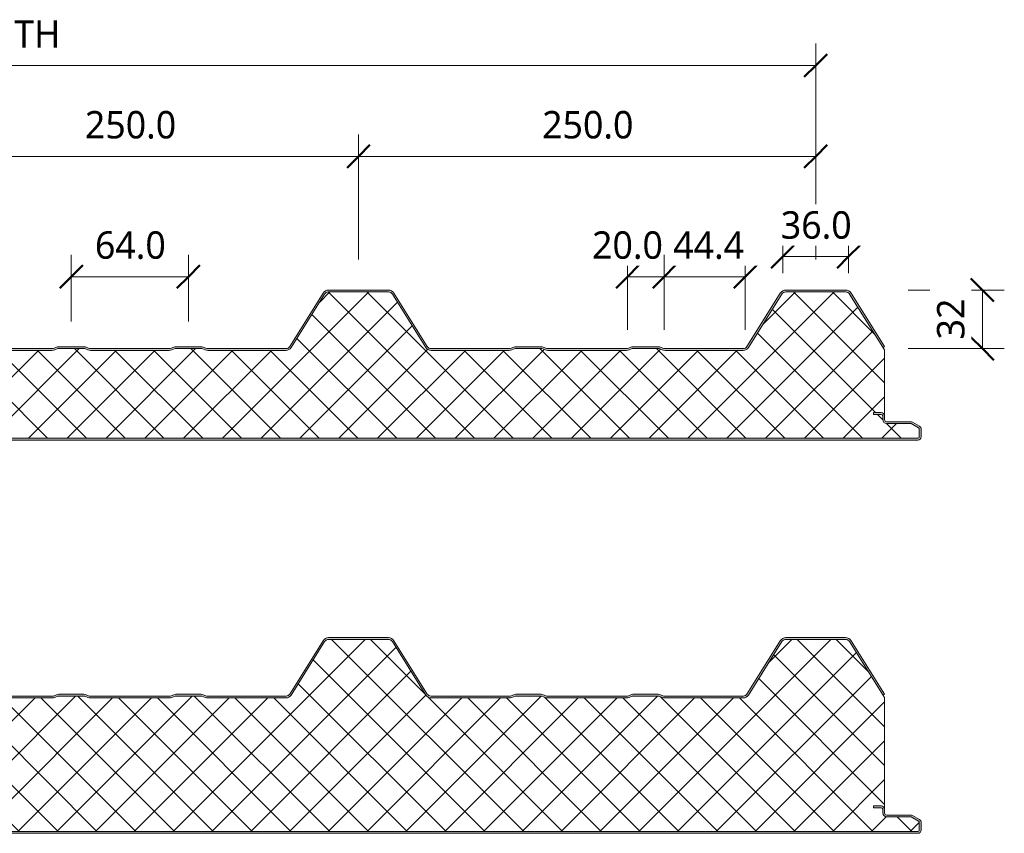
# Model space of a CAD drawing. Header units: millimetres. Extents: x 4567 to 7618, y 862 to 5928.
# Tile 6 of 6: x 5249 to 5787, y 5483 to 5928. Entities that reach past the tile are written whole.
import ezdxf

# ---------------------------------------------------------------- set-up
doc = ezdxf.new("R2010")
doc.units = ezdxf.units.MM
for name, color, linetype, lineweight in [('A-ANNO-DIMS', 211, 'Continuous', 9), ('A-ANNO-DIMS-5', 211, 'Continuous', 9), ('A-DETL-GENF', 92, 'Continuous', 13)]:
    doc.layers.add(name, color=color, linetype=linetype, lineweight=lineweight)
doc.styles.add('Yu Gothic', font='Yu Gothic.ttf', dxfattribs={"height": 15})
doc.dimstyles.new('Diagonal', dxfattribs={"dimscale": 304.8, "dimtxt": 17.413553, "dimasz": 0.04101, "dimexe": 0.03937, "dimexo": 0.024606, "dimgap": 0.024606, "dimtad": 1, "dimdec": 1, "dimrnd": 0.1, "dimzin": 0, "dimdsep": 46, "dimtxsty": 'Yu Gothic', "dimblk1": 'OBLIQUE', "dimblk2": 'OBLIQUE', "dimsah": 1, "dimcen": 0.09, "dimazin": 0, "dimtfac": 1, "dimtdec": 4, "dimtix": 1, "dimtmove": 0, "dimatfit": 3, "dimfxl": 1, "dimtvp": 1, "dimtfill": 1, "dimtolj": 1, "dimtzin": 0, "dimarcsym": 2})
doc.dimstyles.new('Diagonal_1', dxfattribs={"dimscale": 304.8, "dimtxt": 17.413553, "dimasz": 0.04101, "dimexe": 0.03937, "dimexo": 0.024606, "dimgap": 0.024606, "dimtad": 1, "dimdec": 1, "dimrnd": 0.1, "dimzin": 0, "dimdsep": 46, "dimtxsty": 'Yu Gothic', "dimblk1": 'OBLIQUE', "dimblk2": 'OBLIQUE', "dimsah": 1, "dimcen": 0.09, "dimazin": 0, "dimtfac": 1, "dimtdec": 4, "dimtix": 1, "dimtmove": 2, "dimatfit": 3, "dimfxl": 1, "dimtvp": 1, "dimtfill": 1, "dimtolj": 1, "dimtzin": 0, "dimarcsym": 2})
doc.dimstyles.new('Diagonal_2', dxfattribs={"dimscale": 304.8, "dimtxt": 17.413553, "dimasz": 0.04101, "dimexe": 0.03937, "dimexo": 0.024606, "dimgap": 0.024606, "dimtad": 1, "dimdec": 0, "dimzin": 0, "dimdsep": 46, "dimtxsty": 'Yu Gothic', "dimblk1": 'OBLIQUE', "dimblk2": 'OBLIQUE', "dimsah": 1, "dimcen": 0.09, "dimazin": 0, "dimtfac": 1, "dimtdec": 4, "dimtix": 1, "dimtmove": 0, "dimatfit": 3, "dimfxl": 1, "dimtvp": 1, "dimtfill": 1, "dimtolj": 1, "dimtzin": 0, "dimarcsym": 2})

# ---------------------------------------------------------------- blocks, each defined once
blk = doc.blocks.new('Metecno RFw 1000 - FLAT FINISH - RFw 1000 50mm - FLAT-4356391-ALL PANEL')
at = {"layer": 'A-DETL-GENF'}
h = blk.add_hatch(color=256, dxfattribs=at)
h.paths.add_polyline_path([(1011.3, 0), (1018.6, 0.05), (1018.67, 0.06), (1019.1, 0.24), (1019.47, 0.53), (1019.8, 0.99), (1019.94, 1.33), (1020, 1.8), (1020, 5.96), (1019.94, 6.43), (1019.76, 6.86), (1019.47, 7.23), (1019, 7.58), (1015.22, 9.76), (1014.79, 9.94), (1014.32, 10), (1000.89, 10.04), (1000.6, 10.16), (1000.35, 10.35), (1000.1, 10.75), (1000.04, 10.89), (1000, 11.2), (999.98, 13.32), (999.9, 13.76), (999.64, 14.25), (999.47, 14.47), (999, 14.8), (998.67, 14.94), (997.91, 15), (994, 15), (994, 14), (998.41, 13.97), (998.77, 13.76), (998.97, 13.41), (999, 13.2), (999.05, 10.85), (999.07, 10.63), (999.29, 10.1), (999.64, 9.64), (1000.1, 9.29), (1000.63, 9.07), (1001.2, 9), (1014.54, 9), (1018.77, 6.53), (1018.97, 6.17), (1019, 5.96), (1018.97, 1.59), (1018.77, 1.23), (1018.41, 1.03), (1018.2, 1), (23.59, 1.03), (23.23, 1.23), (23.02, 1.59), (23, 1.8), (23, 9.3), (22.92, 9.87), (22.7, 10.4), (22.35, 10.86), (21.9, 11.21), (21.37, 11.43), (20.8, 11.5), (1.59, 11.53), (1.23, 11.73), (1.02, 12.09), (1, 12.3), (1.02, 13.41), (1.23, 13.77), (1.59, 13.97), (1.8, 14), (6, 14), (6, 15), (1.59, 14.97), (1.15, 14.86), (0.76, 14.66), (0.42, 14.34), (0.17, 13.94), (0.04, 13.5), (0, 13.2), (0, 12.3), (0.06, 11.83), (0.3, 11.33), (0.52, 11.03), (0.9, 10.74), (1.33, 10.56), (1.8, 10.5), (21.11, 10.46), (21.4, 10.34), (21.65, 10.15), (21.84, 9.9), (21.96, 9.61), (22, 9.3), (22.01, 1.68), (22.06, 1.33), (22.24, 0.9), (22.52, 0.53), (23, 0.2), (23.33, 0.06), (23.89, 0), (977.32, 0)])
h.paths.add_polyline_path([(422.71, 49), (423.56, 49.11), (424.36, 49.43), (425.05, 49.93), (425.59, 50.6), (443.83, 79.78), (444.25, 80.29), (444.77, 80.67), (445.38, 80.92), (446.04, 81), (478.71, 81), (479.36, 80.92), (479.97, 80.67), (480.5, 80.29), (480.91, 79.78), (499.15, 50.6), (499.69, 49.93), (500.39, 49.43), (501.18, 49.11), (502.04, 49), (544.79, 49), (545.55, 49.07), (546.28, 49.29), (548.07, 50), (562.68, 50), (564.46, 49.29), (565.19, 49.07), (565.95, 49), (608.79, 49), (609.55, 49.07), (610.28, 49.29), (612.07, 50), (626.68, 50), (628.46, 49.29), (629.19, 49.07), (629.95, 49), (672.71, 49), (673.56, 49.11), (674.36, 49.43), (675.05, 49.93), (675.59, 50.6), (693.83, 79.78), (694.25, 80.29), (694.77, 80.67), (695.38, 80.92), (696.04, 81), (728.71, 81), (729.36, 80.92), (729.97, 80.67), (730.5, 80.29), (730.91, 79.78), (749.15, 50.6), (749.69, 49.93), (750.39, 49.43), (751.18, 49.11), (752.04, 49), (794.79, 49), (795.55, 49.07), (796.28, 49.29), (798.07, 50), (812.68, 50), (814.46, 49.29), (815.19, 49.07), (815.95, 49), (858.79, 49), (859.55, 49.07), (860.28, 49.29), (862.07, 50), (876.68, 50), (878.46, 49.29), (879.19, 49.07), (879.95, 49), (922.71, 49), (923.56, 49.11), (924.36, 49.43), (925.05, 49.93), (925.59, 50.6), (943.83, 79.78), (944.25, 80.29), (944.77, 80.67), (945.38, 80.92), (946.04, 81), (978.71, 81), (979.36, 80.92), (979.97, 80.67), (980.5, 80.29), (980.91, 79.78), (999.15, 50.6), (1000, 51.13), (981.49, 80.65), (981.19, 81.01), (980.45, 81.55), (979.61, 81.89), (978.71, 82), (946.04, 82), (945.13, 81.89), (944.29, 81.55), (943.48, 80.92), (942.98, 80.31), (924.74, 51.13), (924.36, 50.66), (923.87, 50.3), (923.31, 50.08), (922.71, 50), (879.38, 50.05), (878.46, 50.36), (876.86, 50.95), (876.29, 51), (861.88, 50.95), (861.34, 50.79), (859.36, 50.05), (858.79, 50), (815.38, 50.05), (814.46, 50.36), (812.86, 50.95), (812.29, 51), (797.88, 50.95), (797.34, 50.79), (795.36, 50.05), (794.79, 50), (752.04, 50), (751.43, 50.08), (750.87, 50.3), (750.38, 50.66), (750, 51.13), (731.49, 80.65), (731.19, 81.01), (730.45, 81.55), (729.61, 81.89), (728.71, 82), (696.04, 82), (695.13, 81.89), (694.29, 81.55), (693.56, 81.01), (692.98, 80.31), (674.74, 51.13), (674.36, 50.66), (673.87, 50.3), (673.31, 50.08), (672.71, 50), (629.38, 50.05), (628.46, 50.36), (626.86, 50.95), (626.29, 51), (611.88, 50.95), (611.34, 50.79), (609.36, 50.05), (608.79, 50), (565.38, 50.05), (564.46, 50.36), (562.86, 50.95), (562.29, 51), (547.88, 50.95), (547.34, 50.79), (545.36, 50.05), (544.79, 50), (502.04, 50), (501.43, 50.08), (500.87, 50.3), (500.38, 50.66), (500, 51.13), (481.76, 80.31), (481.19, 81.01), (480.45, 81.55), (479.61, 81.89), (478.71, 82), (446.04, 82), (445.13, 81.89), (444.29, 81.55), (443.55, 81), (442.98, 80.31), (424.74, 51.13), (424.36, 50.66), (423.87, 50.3), (423.31, 50.08), (422.71, 50), (379.38, 50.05), (378.46, 50.36), (376.86, 50.95), (376.29, 51), (361.88, 50.95), (361.34, 50.79), (359.36, 50.05), (358.79, 50), (315.38, 50.05), (314.46, 50.36), (312.86, 50.95), (312.29, 51), (297.88, 50.95), (297.34, 50.79), (295.36, 50.05), (294.79, 50), (252.04, 50), (251.43, 50.08), (250.87, 50.3), (250.38, 50.66), (250, 51.13), (231.76, 80.31), (231.19, 81.01), (230.45, 81.55), (229.61, 81.89), (228.71, 82), (196.04, 82), (195.13, 81.89), (194.29, 81.55), (193.55, 81), (192.98, 80.31), (174.74, 51.13), (174.36, 50.66), (173.87, 50.3), (173.31, 50.08), (172.71, 50), (129.38, 50.05), (128.46, 50.36), (126.86, 50.95), (126.29, 51), (111.88, 50.95), (111.34, 50.79), (109.36, 50.05), (108.79, 50), (65.38, 50.05), (64.46, 50.36), (62.86, 50.95), (62.29, 51), (47.88, 50.95), (47.34, 50.79), (45.36, 50.05), (44.79, 50), (2.43, 50.01), (1.83, 50.12), (1.37, 50.3), (0.88, 50.66), (0.5, 51.13), (-17.74, 80.31), (-18.31, 81.01), (-19.05, 81.55), (-19.89, 81.89), (-20.79, 82), (-54.46, 82), (-55.37, 81.89), (-56.21, 81.55), (-56.94, 81.01), (-57.52, 80.31), (-62.52, 72.3), (-62.91, 72.49), (-63.34, 72.57), (-63.78, 72.55), (-64.19, 72.43), (-64.57, 72.21), (-64.88, 71.9), (-65.34, 71.16), (-65.48, 70.75), (-65.51, 70.32), (-65.44, 69.89), (-65.27, 69.49), (-65.01, 69.14), (-64.67, 68.87), (-67.52, 64.3), (-66.68, 63.77), (-63.29, 69.19), (-64.28, 69.83), (-64.47, 70.15), (-64.5, 70.51), (-64.37, 70.85), (-64.24, 70.99), (-64.07, 71.31), (-63.76, 71.52), (-63.4, 71.57), (-63.05, 71.46), (-62.2, 70.93), (-56.67, 79.78), (-56.25, 80.29), (-55.73, 80.67), (-55.12, 80.92), (-54.46, 81), (-20.79, 81), (-20.14, 80.92), (-19.53, 80.67), (-19, 80.29), (-18.59, 79.78), (-0.35, 50.6), (0.33, 49.83), (1, 49.38), (1.83, 49.09), (2.54, 49), (44.79, 49), (45.55, 49.07), (46.28, 49.29), (48.07, 50), (62.68, 50), (64.46, 49.29), (65.19, 49.07), (65.95, 49), (108.79, 49), (109.55, 49.07), (110.28, 49.29), (112.07, 50), (126.68, 50), (128.46, 49.29), (129.19, 49.07), (129.95, 49), (172.71, 49), (173.56, 49.11), (174.36, 49.43), (175.05, 49.93), (175.59, 50.6), (193.83, 79.78), (194.25, 80.29), (194.77, 80.67), (195.38, 80.92), (196.04, 81), (228.71, 81), (229.36, 80.92), (229.97, 80.67), (230.5, 80.29), (230.91, 79.78), (249.15, 50.6), (249.69, 49.93), (250.39, 49.43), (251.18, 49.11), (252.04, 49), (294.79, 49), (295.55, 49.07), (296.28, 49.29), (298.07, 50), (312.68, 50), (314.46, 49.29), (315.19, 49.07), (315.95, 49), (358.79, 49), (359.55, 49.07), (360.28, 49.29), (362.07, 50), (376.68, 50), (378.46, 49.29), (379.19, 49.07), (379.95, 49)])
h = blk.add_hatch(dxfattribs=at)
h.set_pattern_fill('FP_1', color=256, style=0, pattern_type=2)
h.set_pattern_definition([(45, (-4721.84, -5697.931), (-10.606602, 10.606602), []), (135, (-4721.84, -5697.931), (-10.606602, -10.606602), [])])
h.paths.add_polyline_path([(1011.3, 1), (1018.41, 1.03), (1018.77, 1.23), (1018.89, 1.4), (1019, 1.8), (1019, 5.96), (1018.89, 6.36), (1018.6, 6.65), (1014.54, 9), (1001.2, 9), (1000.63, 9.07), (1000.1, 9.29), (999.64, 9.64), (999.29, 10.1), (999.07, 10.63), (999, 11.2), (999, 13.2), (998.89, 13.6), (998.6, 13.89), (998.2, 14), (994, 14), (994, 15), (998.2, 15), (998.67, 14.94), (999.1, 14.76), (999.47, 14.47), (999.76, 14.1), (999.94, 13.67), (1000, 13.2), (1000, 49.24), (980.91, 79.78), (980.5, 80.29), (979.97, 80.67), (979.36, 80.92), (978.71, 81), (946.04, 81), (945.38, 80.92), (944.77, 80.67), (944.25, 80.29), (943.83, 79.78), (925.59, 50.6), (925.05, 49.93), (924.36, 49.43), (923.56, 49.11), (922.71, 49), (879.95, 49), (879.19, 49.07), (878.46, 49.29), (876.68, 50), (862.07, 50), (860.28, 49.29), (859.55, 49.07), (858.79, 49), (815.95, 49), (815.19, 49.07), (814.46, 49.29), (812.68, 50), (798.07, 50), (796.28, 49.29), (795.55, 49.07), (794.79, 49), (752.04, 49), (751.18, 49.11), (750.39, 49.43), (749.69, 49.93), (749.15, 50.6), (730.91, 79.78), (730.5, 80.29), (729.97, 80.67), (729.36, 80.92), (728.71, 81), (696.04, 81), (695.38, 80.92), (694.77, 80.67), (694.25, 80.29), (693.83, 79.78), (675.59, 50.6), (675.05, 49.93), (674.36, 49.43), (673.56, 49.11), (672.71, 49), (629.95, 49), (629.19, 49.07), (628.46, 49.29), (626.68, 50), (612.07, 50), (610.28, 49.29), (609.55, 49.07), (608.79, 49), (565.95, 49), (565.19, 49.07), (564.46, 49.29), (562.68, 50), (548.07, 50), (546.28, 49.29), (545.55, 49.07), (544.79, 49), (502.04, 49), (501.18, 49.11), (500.39, 49.43), (499.69, 49.93), (499.15, 50.6), (480.91, 79.78), (480.5, 80.29), (479.97, 80.67), (479.36, 80.92), (478.71, 81), (446.04, 81), (445.38, 80.92), (444.77, 80.67), (444.25, 80.29), (443.83, 79.78), (425.59, 50.6), (425.05, 49.93), (424.36, 49.43), (423.56, 49.11), (422.71, 49), (379.95, 49), (379.19, 49.07), (378.46, 49.29), (376.68, 50), (362.07, 50), (360.28, 49.29), (359.55, 49.07), (358.79, 49), (315.95, 49), (315.19, 49.07), (314.46, 49.29), (312.68, 50), (298.07, 50), (296.28, 49.29), (295.55, 49.07), (294.79, 49), (252.04, 49), (251.18, 49.11), (250.39, 49.43), (249.69, 49.93), (249.15, 50.6), (230.91, 79.78), (230.5, 80.29), (229.97, 80.67), (229.36, 80.92), (228.71, 81), (196.04, 81), (195.38, 80.92), (194.77, 80.67), (194.25, 80.29), (193.83, 79.78), (175.59, 50.6), (175.05, 49.93), (174.36, 49.43), (173.56, 49.11), (172.71, 49), (129.95, 49), (129.19, 49.07), (128.46, 49.29), (126.68, 50), (112.07, 50), (110.28, 49.29), (109.55, 49.07), (108.79, 49), (65.95, 49), (65.19, 49.07), (64.46, 49.29), (62.68, 50), (48.07, 50), (46.28, 49.29), (45.55, 49.07), (44.79, 49), (2.54, 49), (1.83, 49.07), (1.15, 49.3), (0.53, 49.65), (0, 50.13), (0, 13.3), (0.08, 13.75), (0.3, 14.19), (0.56, 14.51), (0.93, 14.78), (1.35, 14.94), (1.8, 15), (6, 15), (6, 14), (1.59, 13.97), (1.23, 13.77), (1.1, 13.6), (1, 13.2), (1, 12.3), (1.1, 11.9), (1.4, 11.61), (1.8, 11.5), (20.8, 11.5), (21.37, 11.43), (21.9, 11.21), (22.36, 10.85), (22.7, 10.4), (22.92, 9.87), (23, 9.3), (23, 1.8), (23.1, 1.4), (23.4, 1.11), (23.8, 1), (977.32, 1)])
for p, q in [((728.71, 82), (696.04, 82)), ((728.71, 81), (696.04, 81)), ((978.71, 82), (946.04, 82)), ((978.71, 81), (946.04, 81)), ((692.98, 80.31), (674.74, 51.13)), ((693.83, 79.78), (675.59, 50.6)), ((749.15, 50.6), (730.91, 79.78)), ((750, 51.13), (731.76, 80.31)), ((942.98, 80.31), (924.74, 51.13)), ((943.83, 79.78), (925.59, 50.6)), ((1000, 49.24), (980.91, 79.78)), ((1000, 51.13), (981.76, 80.31)), ((544.79, 50), (502.04, 50)), ((544.79, 49), (502.04, 49)), ((547.34, 50.79), (545.91, 50.21)), ((548.07, 50), (546.28, 49.29)), ((562.68, 50), (548.07, 50)), ((562.29, 51), (548.45, 51)), ((564.46, 49.29), (562.68, 50)), ((564.84, 50.21), (563.41, 50.79)), ((608.79, 50), (565.95, 50)), ((608.79, 49), (565.95, 49)), ((611.34, 50.79), (609.91, 50.21)), ((612.07, 50), (610.28, 49.29)), ((626.68, 50), (612.07, 50)), ((626.29, 51), (612.45, 51)), ((628.46, 49.29), (626.68, 50)), ((628.84, 50.21), (627.41, 50.79)), ((672.71, 50), (629.95, 50)), ((672.71, 49), (629.95, 49)), ((794.79, 50), (752.04, 50)), ((794.79, 49), (752.04, 49)), ((797.34, 50.79), (795.91, 50.21)), ((798.07, 50), (796.28, 49.29)), ((812.68, 50), (798.07, 50)), ((812.29, 51), (798.45, 51)), ((814.46, 49.29), (812.68, 50)), ((814.84, 50.21), (813.41, 50.79)), ((858.79, 50), (815.95, 50)), ((858.79, 49), (815.95, 49)), ((861.34, 50.79), (859.91, 50.21)), ((862.07, 50), (860.28, 49.29)), ((876.68, 50), (862.07, 50)), ((876.29, 51), (862.45, 51)), ((878.46, 49.29), (876.68, 50)), ((878.84, 50.21), (877.41, 50.79)), ((922.71, 50), (879.95, 50)), ((922.71, 49), (879.95, 49)), ((999.15, 50.6), (1000, 51.13)), ((1000, 13.2), (1000, 49.24)), ((994, 14), (994, 15)), ((994, 15), (998.2, 15)), ((998.2, 14), (994, 14)), ((999, 11.2), (999, 13.2)), ((1000, 11.2), (1000, 13.2)), ((1014.32, 10), (1001.2, 10)), ((1014.54, 9), (1001.2, 9)), ((1018.6, 6.65), (1014.54, 9)), ((1019.1, 7.52), (1015.22, 9.76)), ((1019, 1.8), (1019, 5.96)), ((1020, 1.8), (1020, 5.96)), ((23.8, 1), (1018.2, 1)), ((23.8, 0), (1018.2, 0))]:
    blk.add_line(p, q, dxfattribs=at)
for centre, radius, start, end in [((696.04, 78.4), 3.6, 90, 147.9946), ((696.04, 78.4), 2.6, 90, 147.9946), ((728.71, 78.4), 3.6, 32.0054, 90), ((728.71, 78.4), 2.6, 32.0054, 90), ((946.04, 78.4), 3.6, 90, 147.9946), ((946.04, 78.4), 2.6, 90, 147.9946), ((978.71, 78.4), 3.6, 32.0054, 90), ((978.71, 78.4), 2.6, 32.0054, 90), ((544.79, 53), 3, 270, 291.8014), ((544.79, 53), 4, 270, 291.8014), ((548.45, 48), 3, 90, 111.8014), ((562.29, 48), 3, 68.1986, 90), ((565.95, 53), 4, 248.1986, 270), ((565.95, 53), 3, 248.1986, 270), ((608.79, 53), 3, 270, 291.8014), ((608.79, 53), 4, 270, 291.8014), ((612.45, 48), 3, 90, 111.8014), ((626.29, 48), 3, 68.1986, 90), ((629.95, 53), 4, 248.1986, 270), ((629.95, 53), 3, 248.1986, 270), ((672.71, 52.4), 2.4, 270, 327.9946), ((672.71, 52.4), 3.4, 270, 327.9946), ((752.04, 52.4), 3.4, 212.0054, 270), ((752.04, 52.4), 2.4, 212.0054, 270), ((794.79, 53), 3, 270, 291.8014), ((794.79, 53), 4, 270, 291.8014), ((798.45, 48), 3, 90, 111.8014), ((812.29, 48), 3, 68.1986, 90), ((815.95, 53), 4, 248.1986, 270), ((815.95, 53), 3, 248.1986, 270), ((858.79, 53), 3, 270, 291.8014), ((858.79, 53), 4, 270, 291.8014), ((862.45, 48), 3, 90, 111.8014), ((876.29, 48), 3, 68.1986, 90), ((879.95, 53), 4, 248.1986, 270), ((879.95, 53), 3, 248.1986, 270), ((922.71, 52.4), 2.4, 270, 327.9946), ((922.71, 52.4), 3.4, 270, 327.9946), ((998.2, 13.2), 1.8, 0, 90), ((998.2, 13.2), 0.8, 360, 90), ((998.2, 13.2), 0.8, 360, 30), ((1001.2, 11.2), 2.2, 180, 270), ((1001.2, 11.2), 1.2, 180, 270), ((1014.32, 8.2), 1.8, 60, 90), ((1018.2, 5.96), 0.8, 360, 60), ((1018.2, 5.96), 0.8, 360, 30), ((1018.2, 5.96), 1.8, 0, 60), ((1018.2, 1.8), 1.8, 270, 0), ((1018.2, 1.8), 0.8, 270, 0), ((1018.2, 1.8), 0.8, 330, 0)]:
    blk.add_arc(centre, radius, start, end, dxfattribs=at)
blk = doc.blocks.new('Metecno RFw 1000 - FLAT FINISH - RFw 1000 75mm - FLAT-4356389-ALL PANEL')
at = {"layer": 'A-DETL-GENF'}
h = blk.add_hatch(color=256, dxfattribs=at)
h.paths.add_polyline_path([(1018.2, 0), (1018.67, 0.06), (1019.1, 0.24), (1019.47, 0.53), (1019.81, 1.03), (1019.94, 1.33), (1020, 1.8), (1020, 5.96), (1019.9, 6.53), (1019.76, 6.86), (1019.47, 7.23), (1019, 7.58), (1015.22, 9.76), (1014.79, 9.94), (1014.32, 10), (1000.89, 10.04), (1000.6, 10.16), (1000.35, 10.35), (1000.1, 10.75), (1000.04, 10.89), (1000, 11.2), (999.98, 13.32), (999.94, 13.67), (999.64, 14.25), (999.47, 14.47), (999, 14.8), (998.67, 14.94), (998.2, 15), (994, 15), (994, 14), (998.41, 13.97), (998.77, 13.76), (998.97, 13.41), (999, 13.2), (999, 11.2), (999.07, 10.63), (999.29, 10.1), (999.64, 9.64), (1000.1, 9.29), (1000.63, 9.07), (1001.2, 9), (1014.54, 9), (1018.77, 6.53), (1018.97, 6.17), (1019, 5.96), (1018.97, 1.59), (1018.77, 1.23), (1018.41, 1.03), (1018.2, 1), (23.59, 1.03), (23.23, 1.23), (23.02, 1.59), (23, 1.8), (23, 9.3), (22.92, 9.87), (22.7, 10.4), (22.35, 10.86), (21.9, 11.21), (21.37, 11.43), (20.8, 11.5), (1.59, 11.53), (1.23, 11.73), (1.02, 12.09), (1, 12.59), (1.02, 13.41), (1.23, 13.77), (1.59, 13.97), (1.8, 14), (6, 14), (6, 15), (1.59, 14.97), (1.15, 14.86), (0.76, 14.66), (0.42, 14.34), (0.17, 13.94), (0.04, 13.5), (0, 13.2), (0, 12.3), (0.06, 11.83), (0.3, 11.33), (0.52, 11.03), (1, 10.7), (1.33, 10.56), (1.8, 10.5), (21.11, 10.46), (21.4, 10.34), (21.65, 10.15), (21.85, 9.87), (21.96, 9.61), (22, 9.3), (22.01, 1.68), (22.06, 1.33), (22.24, 0.9), (22.52, 0.53), (23, 0.2), (23.33, 0.06), (23.89, 0), (977.32, 0)])
h.paths.add_polyline_path([(922.71, 74), (923.56, 74.11), (924.36, 74.43), (925.05, 74.93), (925.59, 75.6), (943.83, 104.78), (944.25, 105.29), (944.77, 105.67), (945.38, 105.92), (946.04, 106), (978.71, 106), (979.36, 105.92), (979.97, 105.67), (980.5, 105.29), (980.91, 104.78), (999.15, 75.6), (1000, 76.13), (981.49, 105.65), (981.19, 106.01), (980.45, 106.55), (979.61, 106.89), (978.71, 107), (946.04, 107), (945.13, 106.89), (944.29, 106.55), (943.48, 105.92), (942.98, 105.31), (924.74, 76.13), (924.36, 75.66), (923.87, 75.3), (923.31, 75.08), (922.71, 75), (879.38, 75.05), (878.46, 75.36), (876.86, 75.95), (876.29, 76), (861.88, 75.95), (861.34, 75.79), (859.36, 75.05), (858.79, 75), (815.38, 75.05), (814.46, 75.36), (812.86, 75.95), (812.29, 76), (797.88, 75.95), (797.34, 75.79), (795.36, 75.05), (794.79, 75), (752.04, 75), (751.43, 75.08), (750.87, 75.3), (750.38, 75.66), (750, 76.13), (731.49, 105.65), (731.19, 106.01), (730.45, 106.55), (729.61, 106.89), (728.71, 107), (696.04, 107), (695.13, 106.89), (694.29, 106.55), (693.56, 106.01), (692.98, 105.31), (674.74, 76.13), (674.36, 75.66), (673.87, 75.3), (673.31, 75.08), (672.71, 75), (629.38, 75.05), (628.46, 75.36), (626.86, 75.95), (626.29, 76), (611.88, 75.95), (611.34, 75.79), (609.36, 75.05), (608.79, 75), (565.38, 75.05), (564.46, 75.36), (562.86, 75.95), (562.29, 76), (547.88, 75.95), (547.34, 75.79), (545.36, 75.05), (544.79, 75), (502.04, 75), (501.43, 75.08), (500.87, 75.3), (500.38, 75.66), (500, 76.13), (481.76, 105.31), (481.19, 106.01), (480.45, 106.55), (479.61, 106.89), (478.71, 107), (446.04, 107), (445.13, 106.89), (444.29, 106.55), (443.55, 106), (442.98, 105.31), (424.74, 76.13), (424.36, 75.66), (423.87, 75.3), (423.31, 75.08), (422.71, 75), (379.38, 75.05), (378.46, 75.36), (376.86, 75.95), (376.29, 76), (361.88, 75.95), (361.34, 75.79), (359.36, 75.05), (358.79, 75), (315.38, 75.05), (314.46, 75.36), (312.86, 75.95), (312.29, 76), (297.88, 75.95), (297.34, 75.79), (295.36, 75.05), (294.79, 75), (252.04, 75), (251.43, 75.08), (250.87, 75.3), (250.38, 75.66), (250, 76.13), (231.76, 105.31), (231.19, 106.01), (230.45, 106.55), (229.61, 106.89), (228.71, 107), (196.04, 107), (195.13, 106.89), (194.29, 106.55), (193.55, 106), (192.98, 105.31), (174.74, 76.13), (174.36, 75.66), (173.87, 75.3), (173.31, 75.08), (172.71, 75), (129.38, 75.05), (128.46, 75.36), (126.86, 75.95), (126.29, 76), (111.88, 75.95), (111.34, 75.79), (109.36, 75.05), (108.79, 75), (65.38, 75.05), (64.46, 75.36), (62.86, 75.95), (62.29, 76), (47.88, 75.95), (47.34, 75.79), (45.36, 75.05), (44.79, 75), (2.48, 75.01), (1.83, 75.12), (1.37, 75.3), (0.88, 75.66), (0.5, 76.13), (-17.74, 105.31), (-18.31, 106.01), (-19.05, 106.55), (-19.89, 106.89), (-20.79, 107), (-54.46, 107), (-55.37, 106.89), (-56.21, 106.55), (-56.94, 106.01), (-57.52, 105.31), (-62.52, 97.3), (-62.91, 97.49), (-63.34, 97.57), (-63.78, 97.55), (-64.19, 97.43), (-64.57, 97.21), (-64.88, 96.9), (-65.34, 96.16), (-65.48, 95.75), (-65.51, 95.32), (-65.44, 94.89), (-65.27, 94.49), (-65.01, 94.14), (-64.67, 93.87), (-67.52, 89.3), (-66.68, 88.77), (-63.29, 94.19), (-64.28, 94.83), (-64.47, 95.15), (-64.5, 95.51), (-64.37, 95.85), (-64.24, 95.99), (-64.07, 96.31), (-63.76, 96.52), (-63.4, 96.57), (-63.05, 96.46), (-62.2, 95.93), (-56.67, 104.78), (-56.25, 105.29), (-55.73, 105.67), (-55.12, 105.92), (-54.46, 106), (-20.79, 106), (-20.14, 105.92), (-19.53, 105.67), (-19, 105.29), (-18.59, 104.78), (-0.35, 75.6), (0.33, 74.83), (1, 74.38), (1.83, 74.09), (2.54, 74), (44.79, 74), (45.55, 74.07), (46.28, 74.29), (48.07, 75), (62.68, 75), (64.46, 74.29), (65.19, 74.07), (65.95, 74), (108.79, 74), (109.67, 74.11), (110.28, 74.29), (112.07, 75), (126.68, 75), (128.46, 74.29), (129.19, 74.07), (129.95, 74), (172.71, 74), (173.56, 74.11), (174.36, 74.43), (175.05, 74.93), (175.59, 75.6), (193.83, 104.78), (194.25, 105.29), (194.77, 105.67), (195.38, 105.92), (196.04, 106), (228.71, 106), (229.36, 105.92), (229.97, 105.67), (230.5, 105.29), (230.91, 104.78), (249.15, 75.6), (249.69, 74.93), (250.39, 74.43), (251.18, 74.11), (252.04, 74), (294.79, 74), (295.55, 74.07), (296.28, 74.29), (298.07, 75), (312.68, 75), (314.46, 74.29), (315.19, 74.07), (315.95, 74), (358.79, 74), (359.55, 74.07), (360.28, 74.29), (362.07, 75), (376.68, 75), (378.46, 74.29), (379.19, 74.07), (379.95, 74), (422.71, 74), (423.56, 74.11), (424.36, 74.43), (425.05, 74.93), (425.59, 75.6), (443.83, 104.78), (444.25, 105.29), (444.77, 105.67), (445.38, 105.92), (446.04, 106), (478.71, 106), (479.36, 105.92), (479.97, 105.67), (480.5, 105.29), (480.91, 104.78), (499.15, 75.6), (499.69, 74.93), (500.39, 74.43), (501.18, 74.11), (502.04, 74), (544.79, 74), (545.55, 74.07), (546.28, 74.29), (548.07, 75), (562.68, 75), (564.46, 74.29), (565.19, 74.07), (565.95, 74), (608.79, 74), (609.55, 74.07), (610.28, 74.29), (612.07, 75), (626.68, 75), (628.46, 74.29), (629.19, 74.07), (629.95, 74), (672.71, 74), (673.56, 74.11), (674.36, 74.43), (675.05, 74.93), (675.59, 75.6), (693.83, 104.78), (694.25, 105.29), (694.77, 105.67), (695.38, 105.92), (696.04, 106), (728.71, 106), (729.36, 105.92), (729.97, 105.67), (730.5, 105.29), (730.91, 104.78), (749.15, 75.6), (749.69, 74.93), (750.39, 74.43), (751.18, 74.11), (752.04, 74), (794.79, 74), (795.55, 74.07), (796.28, 74.29), (798.07, 75), (812.68, 75), (814.46, 74.29), (815.19, 74.07), (815.95, 74), (858.87, 74.01), (859.55, 74.07), (860.28, 74.29), (862.07, 75), (876.68, 75), (878.46, 74.29), (879.19, 74.07), (879.95, 74), (909.35, 74)])
h = blk.add_hatch(dxfattribs=at)
h.set_pattern_fill('FP_2', color=256, style=0, pattern_type=2)
h.set_pattern_definition([(45, (-4721.84, -5482.931), (-10.606602, 10.606602), []), (135, (-4721.84, -5482.931), (-10.606602, -10.606602), [])])
h.paths.add_polyline_path([(1018.2, 1), (1018.6, 1.11), (1018.89, 1.4), (1019, 1.8), (1019, 5.96), (1018.89, 6.36), (1018.6, 6.65), (1014.54, 9), (1001.2, 9), (1000.63, 9.07), (1000.1, 9.29), (999.64, 9.64), (999.29, 10.1), (999.07, 10.63), (999, 11.2), (999, 13.2), (998.89, 13.6), (998.6, 13.89), (998.2, 14), (994, 14), (994, 15), (998.2, 15), (998.67, 14.94), (999.1, 14.76), (999.47, 14.47), (999.76, 14.1), (999.94, 13.67), (1000, 13.2), (1000, 74.24), (980.91, 104.78), (980.5, 105.29), (979.97, 105.67), (979.36, 105.92), (978.71, 106), (946.04, 106), (945.38, 105.92), (944.77, 105.67), (944.25, 105.29), (943.83, 104.78), (925.59, 75.6), (925.05, 74.93), (924.36, 74.43), (923.56, 74.11), (922.71, 74), (879.95, 74), (879.19, 74.07), (878.46, 74.29), (876.68, 75), (862.07, 75), (860.28, 74.29), (859.55, 74.07), (858.79, 74), (815.95, 74), (815.19, 74.07), (814.46, 74.29), (812.68, 75), (798.07, 75), (796.28, 74.29), (795.55, 74.07), (794.79, 74), (752.04, 74), (751.18, 74.11), (750.39, 74.43), (749.69, 74.93), (749.15, 75.6), (730.91, 104.78), (730.5, 105.29), (729.97, 105.67), (729.36, 105.92), (728.71, 106), (696.04, 106), (695.38, 105.92), (694.77, 105.67), (694.25, 105.29), (693.83, 104.78), (675.59, 75.6), (675.05, 74.93), (674.36, 74.43), (673.56, 74.11), (672.71, 74), (629.95, 74), (629.19, 74.07), (628.46, 74.29), (626.68, 75), (612.07, 75), (610.28, 74.29), (609.55, 74.07), (608.79, 74), (565.95, 74), (565.19, 74.07), (564.46, 74.29), (562.68, 75), (548.07, 75), (546.28, 74.29), (545.55, 74.07), (544.79, 74), (502.04, 74), (501.18, 74.11), (500.39, 74.43), (499.69, 74.93), (499.15, 75.6), (480.91, 104.78), (480.5, 105.29), (479.97, 105.67), (479.36, 105.92), (478.71, 106), (446.04, 106), (445.38, 105.92), (444.77, 105.67), (444.25, 105.29), (443.83, 104.78), (425.59, 75.6), (425.05, 74.93), (424.36, 74.43), (423.56, 74.11), (422.71, 74), (379.95, 74), (379.19, 74.07), (378.46, 74.29), (376.68, 75), (362.07, 75), (360.28, 74.29), (359.55, 74.07), (358.79, 74), (315.95, 74), (315.19, 74.07), (314.46, 74.29), (312.68, 75), (298.07, 75), (296.28, 74.29), (295.55, 74.07), (294.79, 74), (252.04, 74), (251.18, 74.11), (250.39, 74.43), (249.69, 74.93), (249.15, 75.6), (230.91, 104.78), (230.5, 105.29), (229.97, 105.67), (229.36, 105.92), (228.71, 106), (196.04, 106), (195.38, 105.92), (194.77, 105.67), (194.25, 105.29), (193.83, 104.78), (175.59, 75.6), (175.05, 74.93), (174.36, 74.43), (173.56, 74.11), (172.71, 74), (129.95, 74), (129.19, 74.07), (128.46, 74.29), (126.68, 75), (112.07, 75), (110.28, 74.29), (109.55, 74.07), (108.79, 74), (65.95, 74), (65.19, 74.07), (64.46, 74.29), (62.68, 75), (48.07, 75), (46.28, 74.29), (45.55, 74.07), (44.79, 74), (2.54, 74), (1.83, 74.07), (1.15, 74.3), (0.53, 74.65), (0, 75.13), (0, 13.3), (0.08, 13.75), (0.3, 14.19), (0.56, 14.51), (0.93, 14.78), (1.35, 14.94), (1.8, 15), (6, 15), (6, 14), (1.59, 13.97), (1.23, 13.77), (1.1, 13.6), (1, 13.2), (1, 12.3), (1.1, 11.9), (1.4, 11.61), (1.8, 11.5), (20.8, 11.5), (21.37, 11.43), (21.9, 11.21), (22.35, 10.86), (22.7, 10.4), (22.92, 9.87), (23, 9.3), (23, 1.8), (23.1, 1.4), (23.4, 1.11), (23.8, 1), (977.32, 1)])
for p, q in [((692.98, 105.31), (674.74, 76.13)), ((693.83, 104.78), (675.59, 75.6)), ((728.71, 107), (696.04, 107)), ((728.71, 106), (696.04, 106)), ((749.15, 75.6), (730.91, 104.78)), ((750, 76.13), (731.76, 105.31)), ((942.98, 105.31), (924.74, 76.13)), ((943.83, 104.78), (925.59, 75.6)), ((978.71, 107), (946.04, 107)), ((978.71, 106), (946.04, 106)), ((1000, 74.24), (980.91, 104.78)), ((1000, 76.13), (981.76, 105.31)), ((547.34, 75.79), (545.91, 75.21)), ((562.29, 76), (548.45, 76)), ((564.84, 75.21), (563.41, 75.79)), ((611.34, 75.79), (609.91, 75.21)), ((626.29, 76), (612.45, 76)), ((628.84, 75.21), (627.41, 75.79)), ((797.34, 75.79), (795.91, 75.21)), ((812.29, 76), (798.45, 76)), ((814.84, 75.21), (813.41, 75.79)), ((861.34, 75.79), (859.91, 75.21)), ((876.29, 76), (862.45, 76)), ((878.84, 75.21), (877.41, 75.79)), ((999.15, 75.6), (1000, 76.13)), ((544.79, 75), (502.04, 75)), ((544.79, 74), (502.04, 74)), ((548.07, 75), (546.28, 74.29)), ((562.68, 75), (548.07, 75)), ((564.46, 74.29), (562.68, 75)), ((608.79, 75), (565.95, 75)), ((608.79, 74), (565.95, 74)), ((612.07, 75), (610.28, 74.29)), ((626.68, 75), (612.07, 75)), ((628.46, 74.29), (626.68, 75)), ((672.71, 75), (629.95, 75)), ((672.71, 74), (629.95, 74)), ((794.79, 75), (752.04, 75)), ((794.79, 74), (752.04, 74)), ((798.07, 75), (796.28, 74.29)), ((812.68, 75), (798.07, 75)), ((814.46, 74.29), (812.68, 75)), ((858.79, 75), (815.95, 75)), ((858.79, 74), (815.95, 74)), ((862.07, 75), (860.28, 74.29)), ((876.68, 75), (862.07, 75)), ((878.46, 74.29), (876.68, 75)), ((922.71, 75), (879.95, 75)), ((922.71, 74), (879.95, 74)), ((1000, 13.2), (1000, 74.24)), ((994, 14), (994, 15)), ((994, 15), (998.2, 15)), ((998.2, 14), (994, 14)), ((999, 11.2), (999, 13.2)), ((1000, 11.2), (1000, 13.2)), ((1014.32, 10), (1001.2, 10)), ((1014.54, 9), (1001.2, 9)), ((1018.6, 6.65), (1014.54, 9)), ((1019.1, 7.52), (1015.22, 9.76)), ((1019, 1.8), (1019, 5.96)), ((1020, 1.8), (1020, 5.96)), ((23.8, 1), (1018.2, 1)), ((23.8, 0), (1018.2, 0))]:
    blk.add_line(p, q, dxfattribs=at)
for centre, radius, start, end in [((696.04, 103.4), 3.6, 90, 147.9946), ((696.04, 103.4), 2.6, 90, 147.9946), ((728.71, 103.4), 3.6, 32.0054, 90), ((728.71, 103.4), 2.6, 32.0054, 90), ((946.04, 103.4), 3.6, 90, 147.9946), ((946.04, 103.4), 2.6, 90, 147.9946), ((978.71, 103.4), 3.6, 32.0054, 90), ((978.71, 103.4), 2.6, 32.0054, 90), ((548.45, 73), 3, 90, 111.8014), ((562.29, 73), 3, 68.1986, 90), ((612.45, 73), 3, 90, 111.8014), ((626.29, 73), 3, 68.1986, 90), ((672.71, 77.4), 2.4, 270, 327.9946), ((672.71, 77.4), 3.4, 270, 327.9946), ((752.04, 77.4), 3.4, 212.0054, 270), ((752.04, 77.4), 2.4, 212.0054, 270), ((798.45, 73), 3, 90, 111.8014), ((812.29, 73), 3, 68.1986, 90), ((862.45, 73), 3, 90, 111.8014), ((876.29, 73), 3, 68.1986, 90), ((922.71, 77.4), 2.4, 270, 327.9946), ((922.71, 77.4), 3.4, 270, 327.9946), ((544.79, 78), 3, 270, 291.8014), ((544.79, 78), 4, 270, 291.8014), ((565.95, 78), 4, 248.1986, 270), ((565.95, 78), 3, 248.1986, 270), ((608.79, 78), 3, 270, 291.8014), ((608.79, 78), 4, 270, 291.8014), ((629.95, 78), 4, 248.1986, 270), ((629.95, 78), 3, 248.1986, 270), ((794.79, 78), 3, 270, 291.8014), ((794.79, 78), 4, 270, 291.8014), ((815.95, 78), 4, 248.1986, 270), ((815.95, 78), 3, 248.1986, 270), ((858.79, 78), 3, 270, 291.8014), ((858.79, 78), 4, 270, 291.8014), ((879.95, 78), 4, 248.1986, 270), ((879.95, 78), 3, 248.1986, 270), ((998.2, 13.2), 1.8, 0, 90), ((998.2, 13.2), 0.8, 360, 90), ((998.2, 13.2), 0.8, 360, 30), ((1001.2, 11.2), 2.2, 180, 270), ((1001.2, 11.2), 1.2, 180, 270), ((1014.32, 8.2), 1.8, 60, 90), ((1018.2, 5.96), 0.8, 360, 60), ((1018.2, 5.96), 0.8, 360, 30), ((1018.2, 5.96), 1.8, 0, 60), ((1018.2, 1.8), 1.8, 270, 0), ((1018.2, 1.8), 0.8, 270, 0), ((1018.2, 1.8), 0.8, 330, 0)]:
    blk.add_arc(centre, radius, start, end, dxfattribs=at)
blk = doc.blocks.new('DIMBLOCK5-ALL PANEL')
at = {"layer": 'A-ANNO-DIMS-5', "lineweight": 50}
for p, q in [((5775.3, 5779.93), (5769.05, 5786.18)), ((5775.3, 5779.93), (5781.55, 5773.68)), ((5775.3, 5747.93), (5769.05, 5754.18)), ((5775.3, 5747.93), (5781.55, 5741.68))]:
    blk.add_line(p, q, dxfattribs=at)
at = {"layer": 'A-ANNO-DIMS-5'}
for p, q in [((5775.3, 5779.93), (5734.65, 5779.93)), ((5775.3, 5779.93), (5775.3, 5747.93)), ((5775.3, 5779.93), (5787.3, 5779.93)), ((5775.3, 5747.93), (5734.65, 5747.93)), ((5775.3, 5747.93), (5787.3, 5747.93))]:
    blk.add_line(p, q, dxfattribs=at)
at = {"layer": 'A-ANNO-DIMS-5', "color": 0, "insert": (5750.5, 5752.92), "char_height": 15, "width": 26.4276, "attachment_point": 1, "rotation": 90, "line_spacing_factor": 1.024327, "style": 'Yu Gothic', "bg_fill": 3, "box_fill_scale": 1.25, "bg_fill_color": 9, "bg_fill_true_color": 13158600, "bg_fill_transparency": 0}
blk.add_mtext('32', dxfattribs=at)
blk = doc.blocks.new('_Oblique')
at = {"color": 0, "linetype": 'ByBlock', "lineweight": -2}
blk.add_line((-0.5, -0.5), (0.5, 0.5), dxfattribs=at)
blk = doc.blocks.new('DIMBLOCK6-ALL PANEL')
at = {"layer": 'A-ANNO-DIMS-5'}
for p, q in [((4684.18, 5902.65), (4684.18, 5914.65)), ((5684.18, 5902.65), (5684.18, 5914.65)), ((4684.18, 5902.65), (5684.18, 5902.65)), ((4684.18, 5902.65), (4684.18, 5796.57)), ((5684.18, 5902.65), (5684.18, 5796.57))]:
    blk.add_line(p, q, dxfattribs=at)
at = {"layer": 'A-ANNO-DIMS-5', "lineweight": 50}
for p, q in [((4684.18, 5902.65), (4690.43, 5908.9)), ((5684.18, 5902.65), (5690.43, 5908.9)), ((4684.18, 5902.65), (4677.93, 5896.4)), ((5684.18, 5902.65), (5677.93, 5896.4))]:
    blk.add_line(p, q, dxfattribs=at)
at = {"layer": 'A-ANNO-DIMS-5', "color": 0, "insert": (5089.69, 5927.46), "char_height": 15, "width": 226.7859, "attachment_point": 1, "line_spacing_factor": 1.024327, "style": 'Yu Gothic', "bg_fill": 3, "box_fill_scale": 1.25, "bg_fill_color": 9, "bg_fill_true_color": 13158600, "bg_fill_transparency": 0}
blk.add_mtext('1000 COVER WIDTH', dxfattribs=at)
blk = doc.blocks.new('DIMBLOCK9-ALL PANEL')
at = {"layer": 'A-ANNO-DIMS-5'}
for p, q in [((5184.18, 5853), (5184.18, 5865)), ((5434.18, 5853), (5434.18, 5865)), ((5184.18, 5853), (5434.18, 5853)), ((5184.18, 5853), (5184.18, 5796.57)), ((5434.18, 5853), (5434.18, 5796.57))]:
    blk.add_line(p, q, dxfattribs=at)
at = {"layer": 'A-ANNO-DIMS-5', "lineweight": 50}
for p, q in [((5184.18, 5853), (5190.43, 5859.25)), ((5434.18, 5853), (5440.43, 5859.25)), ((5184.18, 5853), (5177.93, 5846.75)), ((5434.18, 5853), (5427.93, 5846.75))]:
    blk.add_line(p, q, dxfattribs=at)
at = {"layer": 'A-ANNO-DIMS-5', "color": 0, "insert": (5284.6, 5877.8), "char_height": 15, "width": 59.0012, "attachment_point": 1, "line_spacing_factor": 1.024327, "style": 'Yu Gothic', "bg_fill": 3, "box_fill_scale": 1.25, "bg_fill_color": 9, "bg_fill_true_color": 13158600, "bg_fill_transparency": 0}
blk.add_mtext('250.0', dxfattribs=at)
blk = doc.blocks.new('DIMBLOCK10-ALL PANEL')
at = {"layer": 'A-ANNO-DIMS-5'}
for p, q in [((5434.18, 5853), (5434.18, 5865)), ((5684.18, 5853), (5684.18, 5865)), ((5434.18, 5853), (5684.18, 5853)), ((5434.18, 5853), (5434.18, 5796.57)), ((5684.18, 5853), (5684.18, 5796.57))]:
    blk.add_line(p, q, dxfattribs=at)
at = {"layer": 'A-ANNO-DIMS-5', "lineweight": 50}
for p, q in [((5434.18, 5853), (5440.43, 5859.25)), ((5684.18, 5853), (5690.43, 5859.25)), ((5434.18, 5853), (5427.93, 5846.75)), ((5684.18, 5853), (5677.93, 5846.75))]:
    blk.add_line(p, q, dxfattribs=at)
at = {"layer": 'A-ANNO-DIMS-5', "color": 0, "insert": (5534.6, 5877.8), "char_height": 15, "width": 59.0012, "attachment_point": 1, "line_spacing_factor": 1.024327, "style": 'Yu Gothic', "bg_fill": 3, "box_fill_scale": 1.25, "bg_fill_color": 9, "bg_fill_true_color": 13158600, "bg_fill_transparency": 0}
blk.add_mtext('250.0', dxfattribs=at)
blk = doc.blocks.new('DIMBLOCK12-ALL PANEL')
at = {"layer": 'A-ANNO-DIMS-5'}
for p, q in [((5581.32, 5787.22), (5581.32, 5799.22)), ((5601.32, 5787.22), (5601.32, 5799.22)), ((5581.32, 5787.22), (5601.32, 5787.22)), ((5581.32, 5787.22), (5581.32, 5758.12)), ((5601.32, 5787.22), (5601.32, 5758.12))]:
    blk.add_line(p, q, dxfattribs=at)
at = {"layer": 'A-ANNO-DIMS-5', "lineweight": 50}
for p, q in [((5581.32, 5787.22), (5587.57, 5793.47)), ((5601.32, 5787.22), (5607.57, 5793.47)), ((5581.32, 5787.22), (5575.07, 5780.97)), ((5601.32, 5787.22), (5595.07, 5780.97))]:
    blk.add_line(p, q, dxfattribs=at)
at = {"layer": 'A-ANNO-DIMS-5', "color": 0, "insert": (5561.9, 5812.02), "char_height": 15, "width": 45.7874, "attachment_point": 1, "line_spacing_factor": 1.024327, "style": 'Yu Gothic', "bg_fill": 3, "box_fill_scale": 1.25, "bg_fill_color": 9, "bg_fill_true_color": 13158600, "bg_fill_transparency": 0}
blk.add_mtext('20.0', dxfattribs=at)
blk = doc.blocks.new('DIMBLOCK13-ALL PANEL')
at = {"layer": 'A-ANNO-DIMS-5'}
for p, q in [((5277.18, 5787.22), (5277.18, 5799.22)), ((5341.18, 5787.22), (5341.18, 5799.22)), ((5277.18, 5787.22), (5341.18, 5787.22)), ((5277.18, 5787.22), (5277.18, 5762.7)), ((5341.18, 5787.22), (5341.18, 5762.7))]:
    blk.add_line(p, q, dxfattribs=at)
at = {"layer": 'A-ANNO-DIMS-5', "lineweight": 50}
for p, q in [((5277.18, 5787.22), (5283.43, 5793.47)), ((5341.18, 5787.22), (5347.43, 5793.47)), ((5277.18, 5787.22), (5270.93, 5780.97)), ((5341.18, 5787.22), (5334.93, 5780.97))]:
    blk.add_line(p, q, dxfattribs=at)
at = {"layer": 'A-ANNO-DIMS-5', "color": 0, "insert": (5290.11, 5812.02), "char_height": 15, "width": 45.7874, "attachment_point": 1, "line_spacing_factor": 1.024327, "style": 'Yu Gothic', "bg_fill": 3, "box_fill_scale": 1.25, "bg_fill_color": 9, "bg_fill_true_color": 13158600, "bg_fill_transparency": 0}
blk.add_mtext('64.0', dxfattribs=at)
blk = doc.blocks.new('DIMBLOCK16-ALL PANEL')
at = {"layer": 'A-ANNO-DIMS-5'}
for p, q in [((5601.32, 5787.22), (5601.32, 5799.22)), ((5645.68, 5787.22), (5645.68, 5799.22)), ((5601.32, 5787.22), (5645.68, 5787.22)), ((5601.32, 5787.22), (5601.32, 5758.12)), ((5645.68, 5787.22), (5645.68, 5758.12))]:
    blk.add_line(p, q, dxfattribs=at)
at = {"layer": 'A-ANNO-DIMS-5', "lineweight": 50}
for p, q in [((5601.32, 5787.22), (5607.57, 5793.47)), ((5645.68, 5787.22), (5651.93, 5793.47)), ((5601.32, 5787.22), (5595.07, 5780.97)), ((5645.68, 5787.22), (5639.43, 5780.97))]:
    blk.add_line(p, q, dxfattribs=at)
at = {"layer": 'A-ANNO-DIMS-5', "color": 0, "insert": (5606.31, 5812.02), "char_height": 15, "width": 45.7874, "attachment_point": 1, "line_spacing_factor": 1.024327, "style": 'Yu Gothic', "bg_fill": 3, "box_fill_scale": 1.25, "bg_fill_color": 9, "bg_fill_true_color": 13158600, "bg_fill_transparency": 0}
blk.add_mtext('44.4', dxfattribs=at)
blk = doc.blocks.new('DIMBLOCK17-ALL PANEL')
at = {"layer": 'A-ANNO-DIMS-5'}
for p, q in [((5666.17, 5798.2), (5666.17, 5810.2)), ((5702.17, 5798.2), (5702.17, 5810.2)), ((5666.17, 5798.2), (5702.17, 5798.2)), ((5666.17, 5798.2), (5666.17, 5789.21)), ((5702.17, 5798.2), (5702.17, 5789.21))]:
    blk.add_line(p, q, dxfattribs=at)
at = {"layer": 'A-ANNO-DIMS-5', "lineweight": 50}
for p, q in [((5666.17, 5798.2), (5672.42, 5804.45)), ((5702.17, 5798.2), (5708.42, 5804.45)), ((5666.17, 5798.2), (5659.92, 5791.95)), ((5702.17, 5798.2), (5695.92, 5791.95))]:
    blk.add_line(p, q, dxfattribs=at)
at = {"layer": 'A-ANNO-DIMS-5', "color": 0, "insert": (5665.09, 5823), "char_height": 15, "width": 45.7874, "attachment_point": 1, "line_spacing_factor": 1.024327, "style": 'Yu Gothic', "bg_fill": 3, "box_fill_scale": 1.25, "bg_fill_color": 9, "bg_fill_true_color": 13158600, "bg_fill_transparency": 0}
blk.add_mtext('36.0', dxfattribs=at)

msp = doc.modelspace()

# ---------------------------------------------------------------- block references
at = {"layer": 'A-DETL-GENF'}
for name, p in [('Metecno RFw 1000 - FLAT FINISH - RFw 1000 50mm - FLAT-4356391-ALL PANEL', (4721.84, 5697.93)), ('Metecno RFw 1000 - FLAT FINISH - RFw 1000 75mm - FLAT-4356389-ALL PANEL', (4721.84, 5482.93))]:
    msp.add_blockref(name, p, dxfattribs=at)

# ---------------------------------------------------------------- dimensions: what is measured, and where the dimension line sits
at = {"layer": 'A-ANNO-DIMS'}
dim = msp.add_linear_dim(base=(5684.18, 5902.65), p1=(4684.18, 5789.07), p2=(5684.18, 5789.07), text='1000 COVER WIDTH', dimstyle='Diagonal', override={"dimpost": '<>', "dimfxl": 1000}, dxfattribs=at)
dim.commit()
dim.dimension.update_dxf_attribs({"geometry": 'DIMBLOCK6-ALL PANEL', "text_midpoint": (5184.18, 5917.71)})

# ---------------------------------------------------------------- next in the draw order: dimensions: what is measured, and where the dimension line sits
dim = msp.add_linear_dim(base=(5434.18, 5853), p1=(5184.18, 5789.07), p2=(5434.18, 5789.07), dimstyle='Diagonal', override={"dimpost": '<>', "dimfxl": 250}, dxfattribs=at)
dim.commit()
dim.dimension.update_dxf_attribs({"geometry": 'DIMBLOCK9-ALL PANEL', "text_midpoint": (5309.18, 5868)})
dim = msp.add_linear_dim(base=(5775.3, 5747.93), p1=(5727.15, 5779.93), p2=(5727.15, 5747.93), angle=90, dimstyle='Diagonal_2', override={"dimpost": '<>', "dimfxl": 32}, dxfattribs=at)
dim.commit()
dim.dimension.update_dxf_attribs({"geometry": 'DIMBLOCK5-ALL PANEL', "text_midpoint": (5760.3, 5763.93)})

# ---------------------------------------------------------------- next in the draw order: dimensions: what is measured, and where the dimension line sits
for base, p1, p2, override, picture, middle in [((5684.18, 5853), (5434.18, 5789.07), (5684.18, 5789.07), {"dimpost": '<>', "dimfxl": 250}, 'DIMBLOCK10-ALL PANEL', (5559.18, 5868)), ((5341.18, 5787.22), (5277.18, 5755.2), (5341.18, 5755.2), {"dimpost": '<>', "dimfxl": 64}, 'DIMBLOCK13-ALL PANEL', (5309.18, 5802.22))]:
    dim = msp.add_linear_dim(base=base, p1=p1, p2=p2, dimstyle='Diagonal', override=override, dxfattribs=at)
    dim.commit()
    dim.dimension.update_dxf_attribs({"geometry": picture, "text_midpoint": middle})

# ---------------------------------------------------------------- next in the draw order: dimensions: what is measured, and where the dimension line sits
dim = msp.add_linear_dim(base=(5702.17, 5798.2), p1=(5666.17, 5781.71), p2=(5702.17, 5781.71), dimstyle='Diagonal', override={"dimpost": '<>', "dimfxl": 36}, dxfattribs=at)
dim.commit()
dim.dimension.update_dxf_attribs({"geometry": 'DIMBLOCK17-ALL PANEL', "text_midpoint": (5684.17, 5813.2)})
dim = msp.add_linear_dim(base=(5601.32, 5787.22), p1=(5581.32, 5750.62), p2=(5601.32, 5750.62), dimstyle='Diagonal_1', override={"dimpost": '<>', "dimfxl": 20}, dxfattribs=at)
dim.commit()
dim.dimension.update_dxf_attribs({"geometry": 'DIMBLOCK12-ALL PANEL', "text_midpoint": (5584.79, 5802.02), "dimtype": 160})

# ---------------------------------------------------------------- next in the draw order: dimensions: what is measured, and where the dimension line sits
dim = msp.add_linear_dim(base=(5645.68, 5787.22), p1=(5601.32, 5750.62), p2=(5645.68, 5750.62), dimstyle='Diagonal_1', override={"dimpost": '<>', "dimfxl": 44.366704}, dxfattribs=at)
dim.commit()
dim.dimension.update_dxf_attribs({"geometry": 'DIMBLOCK16-ALL PANEL', "text_midpoint": (5629.2, 5802.02), "dimtype": 160})

doc.saveas('drawing.dxf')
